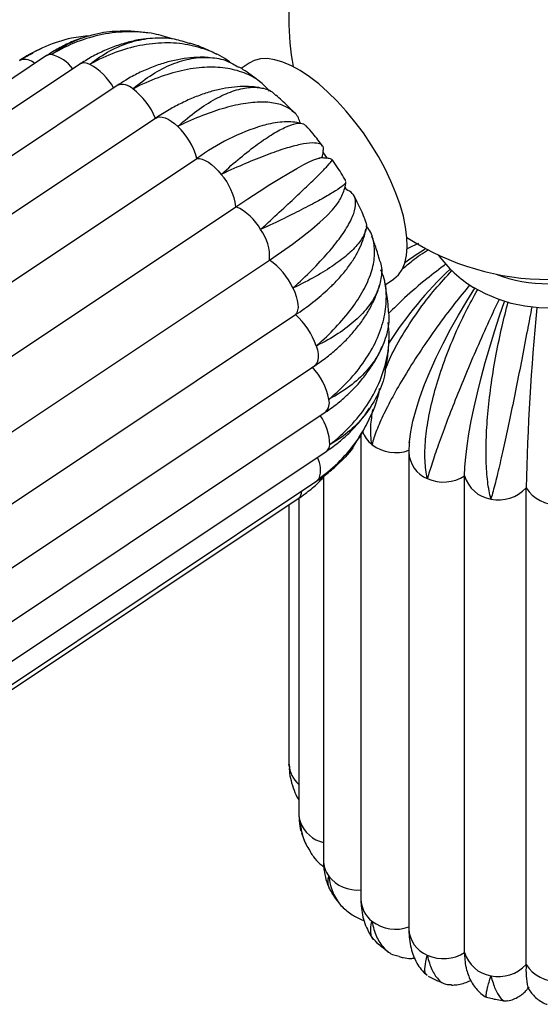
# Paper-space layout '_Derecha' of a CAD drawing. Header units: millimetres. Extents: x -312 to 312, y -227 to 1579.
# Tile 2 of 7: x -122 to -2, y -227 to 0. Entities that reach past the tile are written whole.
import ezdxf

# ---------------------------------------------------------------- set-up
doc = ezdxf.new("R2010")
doc.units = ezdxf.units.MM

psp = doc.layouts.new('_Derecha')

# ---------------------------------------------------------------- linework, layer by layer
at = {"color": 7, "linetype": 'Continuous', "lineweight": 25}
for p, q in [((-117.15, -6.69), (-119.08, -7.64)), ((-115.96, -8.34), (-280.96, -118.34)), ((-120.6, -8.48), (-122.17, -9.44)), ((-108.28, -10.32), (-273.28, -120.32)), ((-69.14, -10.04), (-71.01, -11.28)), ((-99.66, -15.22), (-264.66, -125.22)), ((-90.68, -22.73), (-255.68, -132.73)), ((-246.21, -142.06), (-81.21, -32.06)), ((-46.68, -39.23), (-46.98, -38.67)), ((-237.24, -153.21), (-72.24, -43.21)), ((-229.47, -165.51), (-64.47, -55.51)), ((-37.73, -61.21), (-35.86, -59.96)), ((-223.44, -178.11), (-58.44, -68.11)), ((-219.07, -189.95), (-54.07, -79.95)), ((-216.57, -200.63), (-51.57, -90.63)), ((-43.35, -95.81), (-43.35, -203.02)), ((-216.37, -209.68), (-51.37, -99.68)), ((-32.28, -99.82), (-32.28, -209.82)), ((-218.51, -216.48), (-53.51, -106.48)), ((-52.3, -105.93), (-51.45, -104.97)), ((-52.02, -105.62), (-52.02, -193.98)), ((-19.39, -215.3), (-19.39, -105.3)), ((-5.19, -218.11), (-5.19, -108.11)), ((-222.83, -220.56), (-57.83, -110.56)), ((-57.68, -110.46), (-57.68, -183.29)), ((-59.96, -111.98), (-59.96, -171.7)), ((-59.96, -171.7), (-59.94, -172.22)), ((-59.93, -172.28), (-59.92, -172.53))]:
    psp.add_line(p, q, dxfattribs=at)
at = {"color": 8, "linetype": 'Continuous', "lineweight": 25}
for p, q in [((-122.17, -9.44), (-122, -9.34)), ((-59.96, -171.7), (-59.96, -171.96))]:
    psp.add_line(p, q, dxfattribs=at)
at = {"color": 7, "linetype": 'Continuous', "lineweight": 25, "flags": 128}
for points in [[(-35.86, -59.96), (-35.74, -59.88), (-34.69, -58.93), (-33.85, -57.7), (-33.23, -56.2), (-32.83, -54.45), (-32.66, -52.47), (-32.73, -50.29), (-33.03, -47.93), (-33.55, -45.41), (-34.3, -42.78), (-35.26, -40.05), (-36.42, -37.27), (-37.77, -34.46), (-39.3, -31.65), (-40.98, -28.89), (-42.79, -26.19), (-44.72, -23.6), (-46.74, -21.14), (-48.83, -18.85), (-50.96, -16.74), (-53.1, -14.85), (-55.24, -13.2), (-57.35, -11.8), (-59.41, -10.67), (-61.38, -9.83), (-63.24, -9.28), (-64.98, -9.03), (-66.58, -9.09), (-68.01, -9.45), (-69.14, -10.04)], [(-51.09, -32.05), (-51.24, -31.83), (-52.02, -30.75)], [(-81.21, -32.06), (-80.64, -32.07), (-80, -32.22), (-79.3, -32.51), (-78.58, -32.94), (-77.83, -33.48), (-77.07, -34.14), (-76.32, -34.9), (-75.6, -35.74)], [(-72.24, -43.21), (-69.46, -41.38), (-66.83, -39.67), (-64.36, -38.1), (-62.07, -36.69), (-59.99, -35.44), (-58.14, -34.37), (-56.53, -33.49), (-55.17, -32.8), (-54.08, -32.32), (-53.27, -32.04), (-52.91, -31.98)], [(-64.47, -55.51), (-61.72, -53.64), (-59.16, -51.81), (-56.82, -50.05), (-54.7, -48.36), (-52.84, -46.77), (-51.25, -45.28), (-49.94, -43.92), (-48.93, -42.69), (-48.4, -41.91)], [(25.51, -54.31), (25.38, -54.49), (23.5, -56.79), (21.34, -58.89), (18.94, -60.78), (16.31, -62.44), (13.5, -63.84), (10.52, -64.97), (7.42, -65.81), (4.23, -66.36), (1, -66.6), (-2.25, -66.54), (-5.47, -66.18), (-8.63, -65.52), (-11.68, -64.56), (-14.6, -63.33), (-17.35, -61.83)], [(-59.04, -61.96), (-58.61, -62.95), (-58.27, -63.91), (-58.04, -64.82), (-57.9, -65.67), (-57.88, -66.44), (-57.96, -67.11), (-58.15, -67.67), (-58.44, -68.11)], [(-32.18, -97.62), (-32.16, -97.4), (-31.85, -95.15), (-31.34, -92.69), (-30.62, -90.03), (-29.72, -87.2), (-28.63, -84.23), (-27.36, -81.15), (-25.93, -77.97), (-24.35, -74.74), (-22.64, -71.47), (-20.8, -68.21), (-18.86, -64.97), (-17, -62.04)], [(-19.39, -105.3), (-19.32, -103.27), (-19.14, -100.97), (-18.83, -98.41), (-18.4, -95.62), (-17.85, -92.63), (-17.2, -89.46), (-16.44, -86.14), (-15.58, -82.71), (-14.63, -79.18), (-13.6, -75.6), (-12.5, -72), (-11.33, -68.41), (-10.19, -65.07)]]:
    psp.add_lwpolyline(points, dxfattribs=at)
at = {"color": 8, "linetype": 'Continuous', "lineweight": 25, "flags": 128}
for points in [[(-90.68, -22.73), (-90.36, -22.56), (-89.84, -22.46), (-89.25, -22.5), (-88.6, -22.67), (-87.9, -22.99), (-87.17, -23.43), (-86.42, -24), (-85.66, -24.67)], [(-53.67, -75.34), (-53.41, -76.26), (-53.26, -77.12), (-53.22, -77.9), (-53.29, -78.59), (-53.46, -79.18), (-53.73, -79.64), (-54.07, -79.95)], [(-53.02, -105.95), (-53.34, -106.35), (-53.51, -106.48)]]:
    psp.add_lwpolyline(points, dxfattribs=at)
at = {"color": 7, "linetype": 'Continuous', "lineweight": 25}
for centre, radius, start, end in [((0, 0), 60, 148.3177, 190.4365), ((-106.09, -29.18), 16.58, 22.6063, 52.586), ((-97.39, -36.77), 16.85, 16.246, 45.8884), ((-50.81, -73.83), 51.67, 107.0983, 126.051), ((-86.55, -45.16), 14.45, 7.761, 40.7067), ((-77.25, -54.41), 12.27, 29.0135, 65.8991), ((-74.83, -54.7), 10.39, 355.5218, 36.8839), ((0, 0), 60, 236.9436, 303.0564), ((14.98, -122.33), 81.85, 121.9567, 126.0872), ((-2.89, -37.96), 27.9, 215.8536, 238.7977), ((-73.39, -68.53), 15.78, 24.5768, 55.5837), ((39.66, -123.97), 91.07, 133.223, 147.3276), ((0, -26.82), 34.17, 249.1933, 290.8067), ((-89.93, -19.99), 57.51, 303.1946, 313.0479), ((-69.84, -80.84), 17.08, 18.7907, 48.1575), ((559.57, -120.68), 564.89, 174.4972, 178.7247), ((-66.08, -90.7), 15.6, 11.2185, 42.4676), ((-35.34, -91.03), 8.93, 232.3852, 290.1403), ((-24.29, -97.75), 9, 245.5601, 302.9962), ((-12.17, -103.25), 7.51, 195.9161, 261.101), ((-11.52, -102.19), 8.67, 257.9555, 316.9224), ((1.78, -103.7), 8.24, 212.3307, 273.4232), ((-35.34, -201.03), 8.93, 232.3852, 290.1403), ((-24.29, -207.75), 9, 245.5601, 302.9962), ((-12.17, -213.25), 7.51, 195.9161, 261.101), ((-4.44, -215.72), 14.96, 178.4201, 191.5563), ((-11.52, -212.19), 8.67, 257.9555, 316.9224), ((15.37, -219.32), 20.59, 176.6324, 191.2181), ((1.78, -213.7), 8.24, 212.3307, 273.4232)]:
    psp.add_arc(centre, radius, start, end, dxfattribs=at)
at = {"color": 8, "linetype": 'Continuous', "lineweight": 25}
for centre, radius, start, end in [((-115.01, -9.81), 1.74, 83.9023, 122.7348), ((-117.02, -16.65), 8.85, 36.3829, 75.6307), ((-121.11, -12.99), 3.76, 49.2225, 103.6644), ((-107.16, -12.43), 2.4, 60.2887, 117.8821), ((-112.41, -22.33), 13.6, 28.7698, 61.7093), ((-98.46, -18.46), 3.45, 45.0786, 110.3468), ((-53.51, -88.52), 2.87, 312.6901, 17.4039), ((-62.2, -98.19), 11.64, 0.417, 35.6222), ((-36.56, -92.71), 6.86, 199.8425, 231.8573), ((-52.6, -98.04), 2.05, 306.7719, 358.1162), ((-25.42, -99.6), 6.86, 181.8426, 247.8072), ((-58.71, -103.92), 6.04, 340.3997, 28.5991), ((-59.18, -108.84), 2.19, 308.0201, 1.0152), ((-53.39, -171.56), 6.57, 183.5074, 229.2841), ((-51.62, -183.29), 6.06, 180.0305, 199.743), ((-50.25, -182.5), 7.63, 201.8382, 256.5716), ((-45.75, -193.94), 6.27, 180.3432, 216.4845), ((-44.13, -192.47), 8.45, 217.9572, 275.276), ((-36.81, -202.91), 6.54, 180.982, 232.5214), ((-25.42, -209.6), 6.86, 181.8777, 247.8061)]:
    psp.add_arc(centre, radius, start, end, dxfattribs=at)
at = {"color": 7, "linetype": 'Continuous', "lineweight": 25}
for points, knots in [([(-105.89, -3.76), (-107.33, -3.9), (-110.85, -4.25), (-116.27, -6.11), (-120.11, -8.1), (-121.96, -9.31), (-122, -9.34)], [0, 0, 0, 0, 0.252412, 0.617196, 0.992575, 1, 1, 1, 1]), ([(-106.89, -3.98), (-107.73, -4.26), (-109.63, -4.9), (-112.43, -6.22), (-114.59, -7.45), (-115.72, -8.19), (-115.96, -8.34)], [0, 0, 0, 0, 0.264153, 0.599134, 0.917967, 1, 1, 1, 1]), ([(-114.83, -8.08), (-114.8, -8.05), (-113.28, -6.93), (-110.05, -4.97), (-104.87, -3.27), (-101.08, -2.54), (-99.11, -2.71), (-98.95, -2.73)], [0, 0, 0, 0, 0.006485, 0.325059, 0.652878, 0.971457, 1, 1, 1, 1]), ([(-86.93, -4.47), (-88.3, -4.03), (-91.54, -3.01), (-97.02, -2.67), (-103.04, -3.27), (-109.04, -5.03), (-112.9, -6.92), (-114.79, -8.05), (-114.83, -8.08)], [0, 0, 0, 0, 0.153659, 0.361173, 0.574731, 0.78224, 0.995776, 1, 1, 1, 1]), ([(-92.34, -4.39), (-93.15, -4.48), (-95.02, -4.71), (-97.92, -5.43), (-101.03, -6.47), (-104.07, -7.82), (-106.48, -9.15), (-107.85, -10.04), (-108.28, -10.32)], [0, 0, 0, 0, 0.145209, 0.3359674, 0.5275963, 0.7201813, 0.9137365, 1, 1, 1, 1]), ([(-105.97, -10.35), (-105.94, -10.33), (-104.45, -9.13), (-101.33, -7.05), (-96.47, -5.02), (-91.46, -4.11), (-86.87, -4.2), (-84.08, -5.11), (-82.88, -5.5)], [0, 0, 0, 0, 0.00419, 0.210059, 0.4219, 0.627771, 0.839637, 1, 1, 1, 1]), ([(-92.16, -3.16), (-93.17, -3.03), (-95.35, -2.76), (-97.62, -2.63), (-98.88, -2.68), (-98.95, -2.69)], [0, 0, 0, 0, 0.446977, 0.971327, 1, 1, 1, 1]), ([(-73.43, -10.03), (-73.53, -9.94), (-74.9, -8.73), (-78.19, -7.21), (-83.18, -5.66), (-88.68, -5.24), (-94.35, -5.85), (-100.16, -7.5), (-104.01, -9.27), (-105.93, -10.33), (-105.97, -10.35)], [0, 0, 0, 0, 0.013045, 0.174426, 0.34049, 0.502195, 0.66861, 0.830311, 0.996708, 1, 1, 1, 1]), ([(-76.7, -8.04), (-76.96, -7.9), (-78.34, -7.17), (-80.39, -6.29), (-82.23, -5.66), (-82.86, -5.44)], [0, 0, 0, 0, 0.129892, 0.701856, 1, 1, 1, 1]), ([(-122, -9.34), (-121.96, -9.32), (-121.04, -8.69), (-120.02, -8.2), (-119.04, -7.73)], [0, 0, 0, 0, 0.033527, 1, 1, 1, 1]), ([(-78.6, -8.78), (-78.98, -8.75), (-80.33, -8.66), (-82.69, -8.81), (-85.67, -9.23), (-88.69, -9.97), (-91.71, -11), (-94.71, -12.32), (-97.37, -13.75), (-98.99, -14.79), (-99.66, -15.22)], [0, 0, 0, 0, 0.05402, 0.191065, 0.329818, 0.47031, 0.612399, 0.755814, 0.900218, 1, 1, 1, 1]), ([(-96.02, -16.01), (-95.99, -15.99), (-94.52, -14.73), (-91.49, -12.49), (-86.95, -10.15), (-82.42, -8.82), (-78.16, -8.61), (-74.45, -9.29), (-72.45, -10.49), (-71.58, -11.02)], [0, 0, 0, 0, 0.003478, 0.174319, 0.350118, 0.520962, 0.696781, 0.867282, 1, 1, 1, 1]), ([(-64.43, -16.56), (-65.17, -15.75), (-66.8, -13.97), (-70.28, -12.17), (-74.55, -11.07), (-79.43, -10.9), (-84.67, -11.65), (-90.24, -13.32), (-94.05, -15), (-95.98, -16), (-96.02, -16.01)], [0, 0, 0, 0, 0.118901, 0.262972, 0.411225, 0.555587, 0.704153, 0.848511, 0.997062, 1, 1, 1, 1]), ([(-66.45, -14.54), (-66.67, -14.35), (-67.98, -13.28), (-69.67, -12.09), (-71.2, -11.16), (-71.54, -10.96)], [0, 0, 0, 0, 0.138342, 0.807978, 1, 1, 1, 1]), ([(-66.59, -15.78), (-67.07, -15.7), (-68.37, -15.47), (-70.59, -15.43), (-73.24, -15.61), (-76, -16.08), (-78.86, -16.85), (-81.77, -17.9), (-84.71, -19.23), (-87.69, -20.81), (-89.67, -22.08), (-90.68, -22.73)], [0, 0, 0, 0, 0.062604, 0.169847, 0.280895, 0.395691, 0.513559, 0.633406, 0.754106, 0.874639, 1, 1, 1, 1]), ([(-85.66, -24.67), (-85.63, -24.65), (-84.17, -23.33), (-81.21, -20.93), (-76.96, -18.21), (-72.92, -16.39), (-69.28, -15.52), (-66.13, -15.69), (-64.03, -16.38), (-63.22, -17.3), (-63.04, -17.51)], [0, 0, 0, 0, 0.003177, 0.159231, 0.319814, 0.475871, 0.636472, 0.792215, 0.952478, 1, 1, 1, 1]), ([(-58.65, -21.62), (-59.18, -21.06), (-60.57, -19.58), (-62.06, -18.25), (-62.97, -17.44)], [0, 0, 0, 0, 0.386228, 1, 1, 1, 1]), ([(-57.34, -23.94), (-57.47, -23.52), (-57.87, -22.17), (-59.51, -20.65), (-62.19, -19.4), (-65.69, -18.94), (-69.91, -19.25), (-74.68, -20.3), (-79.94, -22.08), (-83.69, -23.71), (-85.63, -24.65), (-85.66, -24.67)], [0, 0, 0, 0, 0.0624026, 0.1973944, 0.3286313, 0.4636769, 0.5951777, 0.7305088, 0.8620066, 0.9973233, 1, 1, 1, 1]), ([(-75.6, -35.74), (-75.57, -35.71), (-74.09, -34.35), (-71.17, -31.8), (-67.18, -28.68), (-63.58, -26.26), (-60.55, -24.66), (-58.17, -23.91), (-56.63, -23.88), (-56.2, -24.43), (-56.05, -24.64)], [0, 0, 0, 0, 0.00304, 0.152402, 0.306098, 0.455462, 0.609175, 0.758238, 0.911628, 1, 1, 1, 1]), ([(-56.89, -24.04), (-57.3, -23.94), (-58.34, -23.7), (-60.05, -23.59), (-62.1, -23.68), (-64.09, -23.96), (-65.43, -24.32), (-66.02, -24.48)], [0, 0, 0, 0, 0.132769, 0.335846, 0.558445, 0.80685, 1, 1, 1, 1]), ([(-52.21, -29.21), (-52.93, -28.25), (-54.13, -26.65), (-55.44, -25.16), (-55.97, -24.57)], [0, 0, 0, 0, 0.599698, 1, 1, 1, 1]), ([(-52.09, -30.43), (-52.03, -30.13), (-51.88, -29.31), (-52.72, -28.65), (-54.49, -28.39), (-57.2, -28.76), (-60.76, -29.7), (-65.04, -31.19), (-69.99, -33.19), (-73.64, -34.82), (-75.56, -35.72), (-75.6, -35.74)], [0, 0, 0, 0, 0.078013, 0.210758, 0.33981, 0.472607, 0.601918, 0.734996, 0.864304, 0.997368, 1, 1, 1, 1]), ([(-52.38, -31.97), (-52.26, -31.62), (-52.09, -31.14), (-52.02, -30.58), (-52.01, -30.44)], [0, 0, 0, 0, 0.737659, 1, 1, 1, 1]), ([(-66.52, -48.46), (-66.49, -48.43), (-64.98, -47.05), (-62.08, -44.36), (-58.27, -40.83), (-55.05, -37.77), (-52.55, -35.34), (-50.85, -33.57), (-49.98, -32.54), (-50.06, -32.41), (-50.09, -32.36)], [0, 0, 0, 0, 0.0029972, 0.1502435, 0.3017624, 0.4490108, 0.6005471, 0.7474995, 0.8987167, 1, 1, 1, 1]), ([(-50.08, -32.27), (-50.27, -32.21), (-50.86, -32.04), (-51.8, -31.96), (-52.61, -31.94), (-52.98, -31.99), (-53.05, -31.99)], [0, 0, 0, 0, 0.180722, 0.551395, 0.916231, 1, 1, 1, 1]), ([(-46.81, -37.35), (-46.9, -37.19), (-47.68, -35.79), (-48.75, -34.1), (-49.79, -32.62), (-50.01, -32.3)], [0, 0, 0, 0, 0.093915, 0.806443, 1, 1, 1, 1]), ([(-46.9, -37.54), (-46.88, -37.58), (-46.79, -37.75), (-47.72, -38.54), (-49.64, -39.84), (-52.61, -41.56), (-56.42, -43.59), (-61.05, -45.9), (-64.59, -47.57), (-66.48, -48.44), (-66.52, -48.46)], [0, 0, 0, 0, 0.058056, 0.212077, 0.370567, 0.524897, 0.683723, 0.83805, 0.996859, 1, 1, 1, 1]), ([(-48.47, -42.02), (-48.21, -41.58), (-47.73, -40.76), (-47.19, -39.35), (-46.87, -38.29), (-46.82, -37.65), (-46.81, -37.55)], [0, 0, 0, 0, 0.3478075, 0.6572961, 0.9416806, 1, 1, 1, 1]), ([(-59.04, -61.96), (-59.01, -61.94), (-57.46, -60.54), (-54.54, -57.76), (-50.86, -53.83), (-47.91, -50.13), (-45.83, -46.85), (-44.65, -44.01), (-44.46, -41.74), (-45.09, -40.07), (-46.23, -39.5), (-46.75, -39.23)], [0, 0, 0, 0, 0.0025583, 0.1282396, 0.2575679, 0.3832511, 0.5125942, 0.6380246, 0.7670954, 0.8924821, 1, 1, 1, 1]), ([(-42.39, -46.12), (-42.62, -45.57), (-43.38, -43.74), (-44.3, -41.96), (-44.94, -40.72)], [0, 0, 0, 0, 0.302822, 1, 1, 1, 1]), ([(-42.49, -46.16), (-42.34, -46.45), (-41.87, -47.3), (-42.25, -49.1), (-43.57, -51.44), (-46.01, -54.01), (-49.41, -56.65), (-53.73, -59.33), (-57.14, -61.08), (-59, -61.95), (-59.04, -61.96)], [0, 0, 0, 0, 0.074762, 0.226051, 0.381731, 0.533324, 0.689333, 0.840922, 0.996914, 1, 1, 1, 1]), ([(-53.67, -75.34), (-53.64, -75.31), (-52.05, -73.93), (-49.06, -71.08), (-45.43, -66.8), (-42.64, -62.51), (-40.84, -58.41), (-40.03, -54.52), (-40.34, -51.09), (-41.1, -48.75), (-42.03, -47.78), (-42.18, -47.62)], [0, 0, 0, 0, 0.002788, 0.139766, 0.280718, 0.417698, 0.558667, 0.695371, 0.836043, 0.972699, 1, 1, 1, 1]), ([(-50.76, -62.06), (-50.46, -61.79), (-49.38, -60.8), (-47.76, -59.02), (-45.92, -56.71), (-44.43, -54.4), (-43.31, -52.14), (-42.56, -50.16), (-42.3, -48.88), (-42.19, -48.35)], [0, 0, 0, 0, 0.066112, 0.239625, 0.416234, 0.595106, 0.750205, 0.895644, 1, 1, 1, 1]), ([(-38.97, -55.77), (-39.27, -54.67), (-39.81, -52.73), (-40.52, -50.82), (-40.84, -49.98)], [0, 0, 0, 0, 0.563297, 1, 1, 1, 1]), ([(-30.07, -51.73), (-30.97, -52.11), (-31.91, -52.51), (-32.76, -52.98), (-32.8, -53)], [0, 0, 0, 0, 0.955943, 1, 1, 1, 1]), ([(-33.86, -57.66), (-33.07, -56.97), (-31.16, -55.31), (-29, -53.88), (-27.72, -53.04)], [0, 0, 0, 0, 0.4097463, 1, 1, 1, 1]), ([(-39, -55.78), (-38.95, -55.88), (-38.45, -57.01), (-38.54, -59.39), (-39.36, -62.77), (-41.42, -66.2), (-44.47, -69.49), (-48.53, -72.58), (-51.82, -74.44), (-53.63, -75.32), (-53.67, -75.34)], [0, 0, 0, 0, 0.016609, 0.177407, 0.342871, 0.503992, 0.669806, 0.830924, 0.99672, 1, 1, 1, 1]), ([(-23.65, -56.39), (-25.16, -57.54), (-28.49, -60.06), (-33.01, -63.96), (-35.76, -66.65), (-36.98, -67.85)], [0, 0, 0, 0, 0.317581, 0.697325, 1, 1, 1, 1]), ([(-50.77, -87.66), (-50.74, -87.64), (-49.1, -86.28), (-46.04, -83.41), (-42.36, -78.85), (-39.61, -74.05), (-37.9, -69.21), (-37.33, -64.42), (-37.6, -60.56), (-38.47, -58.45), (-38.76, -57.76)], [0, 0, 0, 0, 0.003084, 0.154602, 0.310517, 0.462037, 0.617969, 0.769185, 0.924789, 1, 1, 1, 1]), ([(-37.66, -80.69), (-37.37, -79.95), (-36.38, -77.44), (-33.89, -72.95), (-30.34, -67.48), (-26.43, -62.37), (-23.63, -59.36), (-22.33, -57.96)], [0, 0, 0, 0, 0.096323, 0.328152, 0.566709, 0.798457, 1, 1, 1, 1]), ([(-54.07, -79.95), (-53.56, -79.6), (-52.09, -78.59), (-49.81, -76.81), (-47.32, -74.58), (-45.09, -72.2), (-43.13, -69.71), (-41.46, -67.12), (-40.14, -64.45), (-39.34, -62.51), (-39.1, -61.46), (-39.06, -61.33)], [0, 0, 0, 0, 0.070156, 0.20092, 0.332278, 0.464004, 0.595562, 0.726288, 0.855366, 0.982012, 1, 1, 1, 1]), ([(-18.17, -61.2), (-19.36, -62.64), (-21.98, -65.83), (-25.8, -70.96), (-29.57, -76.38), (-32.91, -81.6), (-35.8, -86.57), (-38.12, -91.05), (-39.83, -94.97), (-40.55, -97.13), (-40.79, -98.09), (-40.79, -98.11)], [0, 0, 0, 0, 0.106478, 0.235124, 0.360192, 0.488889, 0.614208, 0.743177, 0.868494, 0.997449, 1, 1, 1, 1]), ([(-36.98, -66.95), (-37.05, -66.1), (-37.21, -63.98), (-37.59, -61.88), (-37.82, -60.62)], [0, 0, 0, 0, 0.398381, 1, 1, 1, 1]), ([(-28.01, -105.95), (-28.02, -105.93), (-28.3, -104.68), (-28.64, -101.88), (-28.51, -97.05), (-27.73, -91.59), (-26.36, -85.76), (-24.42, -79.61), (-21.99, -73.44), (-19.29, -67.57), (-17.31, -64), (-16.38, -62.33)], [0, 0, 0, 0, 0.0025523, 0.1279398, 0.2569657, 0.3823551, 0.5113958, 0.6365331, 0.7653021, 0.8903957, 1, 1, 1, 1]), ([(-11.44, -64.63), (-12.22, -66.28), (-13.96, -69.95), (-16.56, -75.79), (-19.18, -81.93), (-21.58, -87.82), (-23.73, -93.36), (-25.54, -98.3), (-27, -102.59), (-27.72, -104.91), (-28.01, -105.93), (-28.01, -105.95)], [0, 0, 0, 0, 0.105339, 0.234149, 0.359376, 0.488237, 0.613716, 0.74285, 0.868326, 0.997446, 1, 1, 1, 1]), ([(-13.33, -110.66), (-13.33, -110.64), (-13.64, -109.46), (-14.14, -106.76), (-14.48, -101.95), (-14.44, -96.4), (-14.03, -90.36), (-13.25, -83.91), (-12.15, -77.34), (-10.84, -70.98), (-9.81, -67.04), (-9.33, -65.19)], [0, 0, 0, 0, 0.0025485, 0.1277479, 0.2565802, 0.3817814, 0.5106285, 0.635578, 0.7641538, 0.8890597, 1, 1, 1, 1]), ([(-37.08, -66.96), (-37, -67.52), (-36.71, -69.57), (-37.4, -73.06), (-39.12, -77.31), (-41.96, -81.22), (-45.81, -84.73), (-48.98, -86.73), (-50.74, -87.65), (-50.77, -87.66)], [0, 0, 0, 0, 0.06974, 0.256861, 0.439071, 0.626588, 0.808794, 0.996291, 1, 1, 1, 1]), ([(-3.87, -66.31), (-4.22, -68.11), (-4.97, -72.08), (-6.19, -78.38), (-7.49, -84.98), (-8.78, -91.28), (-10.04, -97.21), (-11.22, -102.5), (-12.33, -107.07), (-13, -109.55), (-13.32, -110.64), (-13.33, -110.66)], [0, 0, 0, 0, 0.106629, 0.235253, 0.3603, 0.488975, 0.614273, 0.743221, 0.868516, 0.99745, 1, 1, 1, 1]), ([(-50.55, -98.11), (-50.52, -98.08), (-48.82, -96.77), (-45.66, -93.92), (-41.86, -89.17), (-39, -83.96), (-37.29, -78.55), (-36.61, -73.79), (-36.96, -70.96), (-37.09, -69.93)], [0, 0, 0, 0, 0.003605, 0.180687, 0.362909, 0.539994, 0.722236, 0.898965, 1, 1, 1, 1]), ([(-37.71, -80.9), (-37.59, -80.3), (-37.23, -78.53), (-36.96, -76.24), (-36.89, -74.54), (-36.87, -74.04)], [0, 0, 0, 0, 0.263827, 0.782199, 1, 1, 1, 1]), ([(-51.57, -90.63), (-51.03, -90.26), (-49.54, -89.24), (-47.26, -87.4), (-44.83, -85.07), (-42.65, -82.58), (-40.77, -79.94), (-39.36, -77.58), (-38.71, -76.07), (-38.47, -75.52)], [0, 0, 0, 0, 0.092231, 0.256666, 0.420853, 0.58425, 0.746581, 0.907606, 1, 1, 1, 1]), ([(-37.74, -80.9), (-37.76, -81.13), (-37.96, -83.09), (-39.38, -86.56), (-42.02, -91.05), (-45.75, -94.97), (-48.82, -97.13), (-50.52, -98.09), (-50.55, -98.11)], [0, 0, 0, 0, 0.032262, 0.269541, 0.513732, 0.751006, 0.99517, 1, 1, 1, 1]), ([(-53.02, -105.95), (-52.98, -105.93), (-51.23, -104.68), (-47.96, -101.88), (-43.94, -97.05), (-40.97, -91.58), (-39.35, -87.54), (-39.04, -85.3), (-39.02, -85.12)], [0, 0, 0, 0, 0.0048855, 0.2448973, 0.4918735, 0.7318887, 0.9788932, 1, 1, 1, 1]), ([(-51.37, -99.68), (-50.82, -99.3), (-49.33, -98.27), (-47.06, -96.41), (-44.66, -94.03), (-42.75, -91.8), (-41.75, -90.3), (-41.36, -89.72)], [0, 0, 0, 0, 0.138955, 0.377393, 0.615221, 0.852095, 1, 1, 1, 1]), ([(-40.79, -98.11), (-40.8, -98.08), (-41.03, -96.77), (-41.24, -94.22), (-40.77, -91.3), (-40.56, -89.98)], [0, 0, 0, 0, 0.010988, 0.550806, 1, 1, 1, 1]), ([(-44.67, -97.93), (-44.02, -96.94), (-42.96, -95.31), (-42.1, -93.58), (-41.77, -92.91)], [0, 0, 0, 0, 0.612374, 1, 1, 1, 1]), ([(-32.14, -97.5), (-32.19, -97.95), (-32.27, -98.74), (-32.28, -99.5), (-32.28, -99.82)], [0, 0, 0, 0, 0.572957, 1, 1, 1, 1]), ([(-44.7, -97.92), (-44.76, -98.02), (-45.7, -99.76), (-48.42, -102.54), (-51.34, -104.91), (-52.99, -105.93), (-53.02, -105.95)], [0, 0, 0, 0, 0.0306275, 0.5036314, 0.9903718, 1, 1, 1, 1]), ([(-53.51, -106.48), (-52.96, -106.09), (-51.47, -105.06), (-49.73, -103.67), (-48.65, -102.57), (-48.36, -102.28)], [0, 0, 0, 0, 0.304223, 0.816684, 1, 1, 1, 1]), ([(-57.83, -110.56), (-57.28, -110.18), (-55.79, -109.15), (-53.9, -107.63), (-52.69, -106.38), (-52.26, -105.95)], [0, 0, 0, 0, 0.279243, 0.749625, 1, 1, 1, 1]), ([(-59.9, -172.28), (-59.93, -172.19), (-59.96, -172.09), (-59.96, -171.98), (-59.96, -171.96)], [0, 0, 0, 0, 0.838583, 1, 1, 1, 1]), ([(-59.96, -171.96), (-59.96, -171.99), (-59.96, -172.18), (-59.92, -172.37), (-59.88, -172.53)], [0, 0, 0, 0, 0.145844, 1, 1, 1, 1]), ([(-59.9, -172.88), (-59.9, -173.04), (-59.86, -173.97), (-59.54, -175.65), (-58.84, -177.83), (-58.2, -179.33), (-57.73, -180.04), (-57.68, -180.12)], [0, 0, 0, 0, 0.064148, 0.366256, 0.665576, 0.964106, 1, 1, 1, 1]), ([(-57.68, -183.29), (-57.66, -183.85), (-57.61, -185.17), (-57.44, -186.52), (-57.2, -187.27), (-57.2, -187.29)], [0, 0, 0, 0, 0.412803, 0.98506, 1, 1, 1, 1]), ([(-57.1, -187.25), (-57.25, -186.64), (-57.4, -186.02), (-57.33, -185.35), (-57.33, -185.34)], [0, 0, 0, 0, 0.974299, 1, 1, 1, 1]), ([(-57.33, -185.34), (-57.33, -185.36), (-57.23, -186.74), (-56.79, -189.2), (-55.54, -191.23), (-54.97, -192.16)], [0, 0, 0, 0, 0.010841, 0.543441, 1, 1, 1, 1]), ([(-57.04, -187.7), (-56.87, -188.28), (-56.69, -188.88), (-56.45, -189.45), (-56.45, -189.47)], [0, 0, 0, 0, 0.975002, 1, 1, 1, 1]), ([(-55, -192.19), (-54.77, -192.54), (-54.14, -193.5), (-53.1, -194.63), (-52.24, -195.32), (-51.94, -195.56)], [0, 0, 0, 0, 0.271753, 0.749238, 1, 1, 1, 1]), ([(-52.02, -193.98), (-52, -194.51), (-51.97, -195.84), (-51.6, -197.89), (-51.08, -199.69), (-50.59, -200.65), (-50.45, -200.92)], [0, 0, 0, 0, 0.22502, 0.554097, 0.872533, 1, 1, 1, 1]), ([(-50.05, -201.46), (-50.33, -201.05), (-51.02, -200.02), (-50.96, -198.59), (-50.79, -197.68), (-50.79, -197.66)], [0, 0, 0, 0, 0.39768, 0.9883166, 1, 1, 1, 1]), ([(-50.79, -197.66), (-50.79, -197.69), (-50.62, -199.04), (-49.95, -201.54), (-48.24, -204.5), (-46.47, -205.8), (-45.64, -206.41)], [0, 0, 0, 0, 0.006908, 0.346288, 0.695515, 1, 1, 1, 1]), ([(-50.12, -201.51), (-49.57, -202.34), (-49.01, -203.19), (-48.36, -203.98), (-48.35, -203.99)], [0, 0, 0, 0, 0.982041, 1, 1, 1, 1]), ([(-43.35, -203.02), (-43.34, -203.53), (-43.31, -204.74), (-43.04, -206.61), (-42.5, -208.59), (-41.65, -210.47), (-40.96, -211.72), (-40.47, -212.28), (-40.45, -212.29)], [0, 0, 0, 0, 0.1540755, 0.3728127, 0.5797552, 0.7786375, 0.9929022, 1, 1, 1, 1]), ([(-45.64, -206.42), (-45.27, -206.66), (-44.32, -207.26), (-43.29, -207.73), (-42.64, -207.91), (-42.63, -207.91)], [0, 0, 0, 0, 0.392526, 0.991956, 1, 1, 1, 1]), ([(-39.99, -212.61), (-40.15, -212.52), (-40.82, -212.15), (-41.16, -210.69), (-41.03, -209.08), (-40.8, -208.12), (-40.79, -208.11)], [0, 0, 0, 0, 0.132218, 0.555651, 0.991381, 1, 1, 1, 1]), ([(-40.79, -208.11), (-40.79, -208.13), (-40.55, -209.43), (-39.85, -211.8), (-38.14, -214.35), (-36.33, -215.84), (-34.93, -216.09), (-34.5, -216.17)], [0, 0, 0, 0, 0.005824, 0.29195, 0.586378, 0.872507, 1, 1, 1, 1]), ([(-32.28, -209.82), (-32.27, -210.27), (-32.25, -211.45), (-32.03, -213.25), (-31.56, -215.19), (-30.89, -216.94), (-29.99, -218.51), (-29.05, -219.74), (-28.34, -220.37), (-28.08, -220.6)], [0, 0, 0, 0, 0.117365, 0.308914, 0.478789, 0.634061, 0.779877, 0.919948, 1, 1, 1, 1]), ([(-40.06, -212.69), (-39.93, -212.81), (-38.99, -213.67), (-37.97, -214.42), (-37.09, -215.06)], [0, 0, 0, 0, 0.144303, 1, 1, 1, 1]), ([(-34.53, -216.27), (-34.22, -216.36), (-33.33, -216.6), (-32.11, -216.71), (-31.25, -216.65), (-30.95, -216.63)], [0, 0, 0, 0, 0.257339, 0.74506, 1, 1, 1, 1]), ([(-28.01, -220.52), (-28.15, -220.42), (-28.58, -220.15), (-28.62, -218.65), (-28.31, -216.99), (-28.02, -215.97), (-28.01, -215.95)], [0, 0, 0, 0, 0.198964, 0.589828, 0.992044, 1, 1, 1, 1]), ([(-28.01, -215.95), (-28.01, -215.97), (-27.73, -217.22), (-27.02, -219.42), (-25.56, -221.62), (-24.03, -222.78), (-22.89, -222.73), (-22.46, -222.72)], [0, 0, 0, 0, 0.005585, 0.279972, 0.562322, 0.836713, 1, 1, 1, 1]), ([(-19.07, -218.7), (-19.03, -218.91), (-18.9, -219.58), (-18.5, -220.72), (-17.87, -222.09), (-17.03, -223.36), (-15.98, -224.49), (-15.08, -225.27), (-14.49, -225.57), (-14.38, -225.63)], [0, 0, 0, 0, 0.088979, 0.2904041, 0.4712864, 0.6404445, 0.8034411, 0.9633882, 1, 1, 1, 1]), ([(-27.85, -220.76), (-27.03, -221.18), (-25.77, -221.83), (-24.44, -222.35), (-23.97, -222.53)], [0, 0, 0, 0, 0.647309, 1, 1, 1, 1]), ([(-22.45, -222.83), (-22.03, -222.83), (-21.08, -222.81), (-19.71, -222.47), (-18.65, -222.1), (-18.13, -221.81), (-17.99, -221.73)], [0, 0, 0, 0, 0.25569, 0.56913, 0.888199, 1, 1, 1, 1]), ([(-14.38, -225.62), (-14.42, -225.5), (-14.5, -225.25), (-14.14, -223.55), (-13.65, -221.77), (-13.33, -220.68), (-13.33, -220.66)], [0, 0, 0, 0, 0.3193729, 0.6514839, 0.9932397, 1, 1, 1, 1]), ([(-13.33, -220.66), (-13.32, -220.69), (-13.01, -221.86), (-12.34, -223.91), (-11.24, -225.81), (-10.26, -226.67), (-9.65, -226.44), (-9.45, -226.37)], [0, 0, 0, 0, 0.005753, 0.288383, 0.579215, 0.861849, 1, 1, 1, 1]), ([(-9.41, -226.5), (-8.96, -226.38), (-8.07, -226.15), (-6.88, -225.53), (-5.86, -224.8), (-5.07, -224.03), (-4.69, -223.53), (-4.52, -223.31)], [0, 0, 0, 0, 0.223172, 0.440755, 0.647078, 0.842789, 1, 1, 1, 1]), ([(-4.87, -223.21), (-4.79, -223.37), (-4.56, -223.86), (-3.95, -224.73), (-3.04, -225.72), (-1.89, -226.57), (-0.97, -227.1), (-0.42, -227.26), (-0.34, -227.28)], [0, 0, 0, 0, 0.1018126, 0.3035304, 0.5171832, 0.7388311, 0.9653978, 1, 1, 1, 1]), ([(-14.37, -225.63), (-13.91, -225.75), (-12.45, -226.12), (-10.97, -226.35), (-9.95, -226.5)], [0, 0, 0, 0, 0.317012, 1, 1, 1, 1])]:
    psp.add_open_spline(points, degree=3, knots=knots, dxfattribs=at)

doc.saveas('drawing.dxf')
